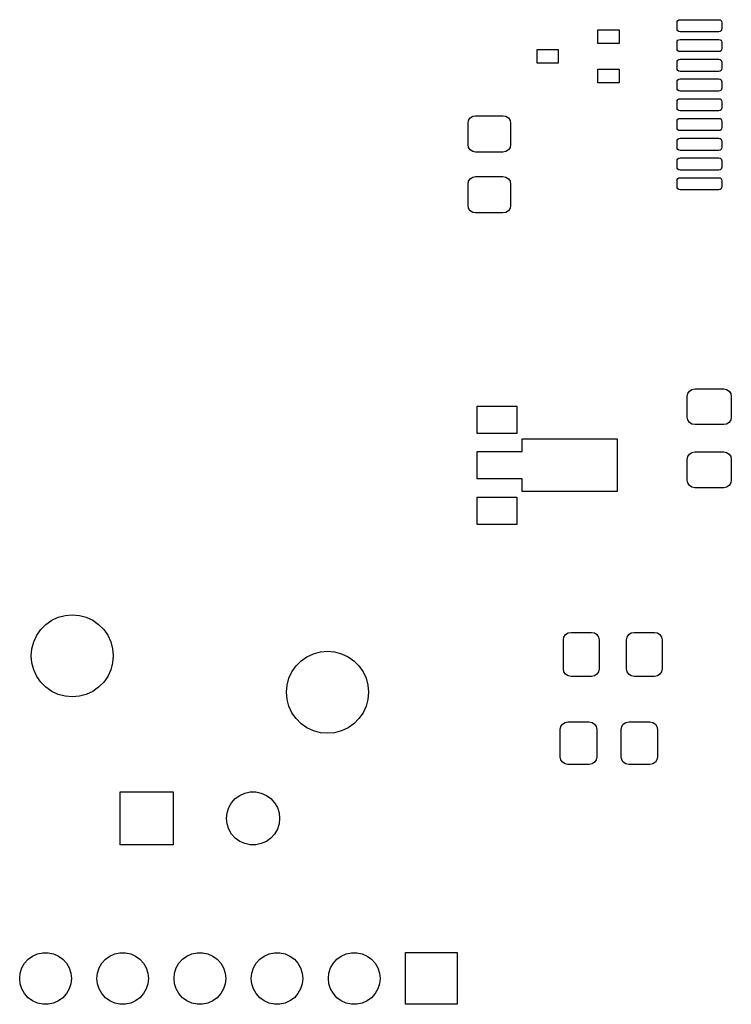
# Model space of a CAD drawing. Extents: x 2.72 to 6.23, y -5.23 to -2.47.
# Tile 3 of 5: x 4.42 to 5.34, y -5.13 to -3.86. Entities that reach past the tile are written whole.
import ezdxf

# ---------------------------------------------------------------- set-up
doc = ezdxf.new("R2010")
doc.units = 0
doc.header["$MEASUREMENT"] = 0
doc.layers.add('BLACK', color=7, linetype='CONTINUOUS')

msp = doc.modelspace()

# ---------------------------------------------------------------- linework, layer by layer
at = {"layer": 'BLACK', "linetype": 'CONTINUOUS'}
for p, q in [((5.26827, -3.8615), (5.26857, -3.85999)), ((5.26827, -3.86937), (5.26827, -3.8615)), ((5.26857, -3.85999), (5.26942, -3.85871)), ((5.26942, -3.85871), (5.2707, -3.85786)), ((5.2707, -3.85786), (5.2722, -3.85756)), ((5.2722, -3.85756), (5.3224, -3.85756)), ((5.3224, -3.85756), (5.32391, -3.85786)), ((5.32391, -3.85786), (5.32519, -3.85871)), ((5.32519, -3.85871), (5.32604, -3.85999)), ((5.32604, -3.85999), (5.32634, -3.8615)), ((5.32634, -3.8615), (5.32634, -3.86937)), ((5.16559, -3.88827), (5.16559, -3.87055)), ((5.16559, -3.87055), (5.19315, -3.87055)), ((5.19315, -3.87055), (5.19315, -3.88827)), ((5.26857, -3.87088), (5.26827, -3.86937)), ((5.26942, -3.87215), (5.26857, -3.87088)), ((5.2707, -3.87301), (5.26942, -3.87215)), ((5.2722, -3.87331), (5.2707, -3.87301)), ((5.3224, -3.87331), (5.2722, -3.87331)), ((5.32391, -3.87301), (5.3224, -3.87331)), ((5.32519, -3.87215), (5.32391, -3.87301)), ((5.32604, -3.87088), (5.32519, -3.87215)), ((5.32634, -3.86937), (5.32604, -3.87088)), ((5.19315, -3.88827), (5.16559, -3.88827)), ((5.26827, -3.88709), (5.26857, -3.88558)), ((5.26827, -3.89496), (5.26827, -3.88709)), ((5.26857, -3.88558), (5.26942, -3.8843)), ((5.26942, -3.8843), (5.2707, -3.88345)), ((5.2707, -3.88345), (5.2722, -3.88315)), ((5.2722, -3.88315), (5.3224, -3.88315)), ((5.3224, -3.88315), (5.32391, -3.88345)), ((5.32391, -3.88345), (5.32519, -3.8843)), ((5.32519, -3.8843), (5.32604, -3.88558)), ((5.32604, -3.88558), (5.32634, -3.88709)), ((5.32634, -3.88709), (5.32634, -3.89496)), ((5.08685, -3.91386), (5.08685, -3.89614)), ((5.08685, -3.89614), (5.11441, -3.89614)), ((5.11441, -3.89614), (5.11441, -3.91386)), ((5.26857, -3.89647), (5.26827, -3.89496)), ((5.26942, -3.89774), (5.26857, -3.89647)), ((5.2707, -3.8986), (5.26942, -3.89774)), ((5.2722, -3.8989), (5.2707, -3.8986)), ((5.3224, -3.8989), (5.2722, -3.8989)), ((5.32391, -3.8986), (5.3224, -3.8989)), ((5.32519, -3.89774), (5.32391, -3.8986)), ((5.32604, -3.89647), (5.32519, -3.89774)), ((5.32634, -3.89496), (5.32604, -3.89647)), ((5.11441, -3.91386), (5.08685, -3.91386)), ((5.26827, -3.91268), (5.26857, -3.91117)), ((5.26827, -3.92055), (5.26827, -3.91268)), ((5.26857, -3.91117), (5.26942, -3.90989)), ((5.26942, -3.90989), (5.2707, -3.90904)), ((5.2707, -3.90904), (5.2722, -3.90874)), ((5.2722, -3.90874), (5.3224, -3.90874)), ((5.3224, -3.90874), (5.32391, -3.90904)), ((5.32391, -3.90904), (5.32519, -3.90989)), ((5.32519, -3.90989), (5.32604, -3.91117)), ((5.32604, -3.91117), (5.32634, -3.91268)), ((5.32634, -3.91268), (5.32634, -3.92055)), ((5.16559, -3.93945), (5.16559, -3.92173)), ((5.16559, -3.92173), (5.19315, -3.92173)), ((5.19315, -3.92173), (5.19315, -3.93945)), ((5.26857, -3.92206), (5.26827, -3.92055)), ((5.26942, -3.92334), (5.26857, -3.92206)), ((5.2707, -3.92419), (5.26942, -3.92334)), ((5.2722, -3.92449), (5.2707, -3.92419)), ((5.3224, -3.92449), (5.2722, -3.92449)), ((5.32391, -3.92419), (5.3224, -3.92449)), ((5.32519, -3.92334), (5.32391, -3.92419)), ((5.32604, -3.92206), (5.32519, -3.92334)), ((5.32634, -3.92055), (5.32604, -3.92206)), ((5.19315, -3.93945), (5.16559, -3.93945)), ((5.26827, -3.93827), (5.26857, -3.93676)), ((5.26827, -3.94614), (5.26827, -3.93827)), ((5.26857, -3.93676), (5.26942, -3.93548)), ((5.26942, -3.93548), (5.2707, -3.93463)), ((5.2707, -3.93463), (5.2722, -3.93433)), ((5.2722, -3.93433), (5.3224, -3.93433)), ((5.3224, -3.93433), (5.32391, -3.93463)), ((5.32391, -3.93463), (5.32519, -3.93548)), ((5.32519, -3.93548), (5.32604, -3.93676)), ((5.32604, -3.93676), (5.32634, -3.93827)), ((5.32634, -3.93827), (5.32634, -3.94614)), ((5.26857, -3.94765), (5.26827, -3.94614)), ((5.26942, -3.94893), (5.26857, -3.94765)), ((5.2707, -3.94978), (5.26942, -3.94893)), ((5.2722, -3.95008), (5.2707, -3.94978)), ((5.3224, -3.95008), (5.2722, -3.95008)), ((5.32391, -3.94978), (5.3224, -3.95008)), ((5.32519, -3.94893), (5.32391, -3.94978)), ((5.32604, -3.94765), (5.32519, -3.94893)), ((5.32634, -3.94614), (5.32604, -3.94765)), ((5.26827, -3.96386), (5.26857, -3.96235)), ((5.26827, -3.97173), (5.26827, -3.96386)), ((5.26857, -3.96235), (5.26942, -3.96107)), ((5.26942, -3.96107), (5.2707, -3.96022)), ((5.2707, -3.96022), (5.2722, -3.95992)), ((5.2722, -3.95992), (5.3224, -3.95992)), ((5.3224, -3.95992), (5.32391, -3.96022)), ((5.32391, -3.96022), (5.32519, -3.96107)), ((5.32519, -3.96107), (5.32604, -3.96235)), ((5.32604, -3.96235), (5.32634, -3.96386)), ((5.32634, -3.96386), (5.32634, -3.97173)), ((5.26857, -3.97324), (5.26827, -3.97173)), ((5.26942, -3.97452), (5.26857, -3.97324)), ((5.2707, -3.97537), (5.26942, -3.97452)), ((5.2722, -3.97567), (5.2707, -3.97537)), ((5.3224, -3.97567), (5.2722, -3.97567)), ((5.32391, -3.97537), (5.3224, -3.97567)), ((5.32519, -3.97452), (5.32391, -3.97537)), ((5.32604, -3.97324), (5.32519, -3.97452)), ((5.32634, -3.97173), (5.32604, -3.97324)), ((4.99744, -3.99185), (4.99819, -3.98808)), ((4.99744, -4.01941), (4.99744, -3.99185)), ((4.99819, -3.98808), (5.00032, -3.98489)), ((5.00032, -3.98489), (5.00352, -3.98276)), ((5.00352, -3.98276), (5.00728, -3.98201)), ((5.00728, -3.98201), (5.04272, -3.98201)), ((5.04272, -3.98201), (5.04648, -3.98276)), ((5.04648, -3.98276), (5.04968, -3.98489)), ((5.04968, -3.98489), (5.05181, -3.98808)), ((5.05181, -3.98808), (5.05256, -3.99185)), ((5.05256, -3.99185), (5.05256, -4.01941)), ((5.26827, -3.98945), (5.26857, -3.98794)), ((5.26827, -3.99732), (5.26827, -3.98945)), ((5.26857, -3.98794), (5.26942, -3.98666)), ((5.26942, -3.98666), (5.2707, -3.98581)), ((5.2707, -3.98581), (5.2722, -3.98551)), ((5.2722, -3.98551), (5.3224, -3.98551)), ((5.3224, -3.98551), (5.32391, -3.98581)), ((5.32391, -3.98581), (5.32519, -3.98666)), ((5.32519, -3.98666), (5.32604, -3.98794)), ((5.32604, -3.98794), (5.32634, -3.98945)), ((5.32634, -3.98945), (5.32634, -3.99732)), ((5.26857, -3.99883), (5.26827, -3.99732)), ((5.26942, -4.00011), (5.26857, -3.99883)), ((5.2707, -4.00096), (5.26942, -4.00011)), ((5.2722, -4.00126), (5.2707, -4.00096)), ((5.3224, -4.00126), (5.2722, -4.00126)), ((5.32391, -4.00096), (5.3224, -4.00126)), ((5.32519, -4.00011), (5.32391, -4.00096)), ((5.32604, -3.99883), (5.32519, -4.00011)), ((5.32634, -3.99732), (5.32604, -3.99883)), ((5.26827, -4.01504), (5.26857, -4.01353)), ((5.26827, -4.02291), (5.26827, -4.01504)), ((5.26857, -4.01353), (5.26942, -4.01226)), ((5.26942, -4.01226), (5.2707, -4.0114)), ((5.2707, -4.0114), (5.2722, -4.0111)), ((5.2722, -4.0111), (5.3224, -4.0111)), ((5.3224, -4.0111), (5.32391, -4.0114)), ((5.32391, -4.0114), (5.32519, -4.01226)), ((5.32519, -4.01226), (5.32604, -4.01353)), ((5.32604, -4.01353), (5.32634, -4.01504)), ((5.32634, -4.01504), (5.32634, -4.02291)), ((4.99819, -4.02318), (4.99744, -4.01941)), ((5.00032, -4.02637), (4.99819, -4.02318)), ((5.00352, -4.0285), (5.00032, -4.02637)), ((5.00728, -4.02925), (5.00352, -4.0285)), ((5.04272, -4.02925), (5.00728, -4.02925)), ((5.04648, -4.0285), (5.04272, -4.02925)), ((5.04968, -4.02637), (5.04648, -4.0285)), ((5.05181, -4.02318), (5.04968, -4.02637)), ((5.05256, -4.01941), (5.05181, -4.02318)), ((5.26857, -4.02442), (5.26827, -4.02291)), ((5.26942, -4.0257), (5.26857, -4.02442)), ((5.2707, -4.02655), (5.26942, -4.0257)), ((5.2722, -4.02685), (5.2707, -4.02655)), ((5.3224, -4.02685), (5.2722, -4.02685)), ((5.32391, -4.02655), (5.3224, -4.02685)), ((5.32519, -4.0257), (5.32391, -4.02655)), ((5.32604, -4.02442), (5.32519, -4.0257)), ((5.32634, -4.02291), (5.32604, -4.02442)), ((5.26827, -4.04063), (5.26857, -4.03912)), ((5.26827, -4.0485), (5.26827, -4.04063)), ((5.26857, -4.03912), (5.26942, -4.03785)), ((5.26942, -4.03785), (5.2707, -4.03699)), ((5.2707, -4.03699), (5.2722, -4.03669)), ((5.2722, -4.03669), (5.3224, -4.03669)), ((5.3224, -4.03669), (5.32391, -4.03699)), ((5.32391, -4.03699), (5.32519, -4.03785)), ((5.32519, -4.03785), (5.32604, -4.03912)), ((5.32604, -4.03912), (5.32634, -4.04063)), ((5.32634, -4.04063), (5.32634, -4.0485)), ((5.26857, -4.05001), (5.26827, -4.0485)), ((5.26942, -4.05129), (5.26857, -4.05001)), ((5.2707, -4.05214), (5.26942, -4.05129)), ((5.2722, -4.05244), (5.2707, -4.05214)), ((5.3224, -4.05244), (5.2722, -4.05244)), ((5.32391, -4.05214), (5.3224, -4.05244)), ((5.32519, -4.05129), (5.32391, -4.05214)), ((5.32604, -4.05001), (5.32519, -4.05129)), ((5.32634, -4.0485), (5.32604, -4.05001)), ((4.99744, -4.07059), (4.99819, -4.06682)), ((4.99819, -4.06682), (5.00032, -4.06363)), ((5.00032, -4.06363), (5.00352, -4.0615)), ((5.00352, -4.0615), (5.00728, -4.06075)), ((5.00728, -4.06075), (5.04272, -4.06075)), ((5.04272, -4.06075), (5.04648, -4.0615)), ((5.04648, -4.0615), (5.04968, -4.06363)), ((5.04968, -4.06363), (5.05181, -4.06682)), ((5.05181, -4.06682), (5.05256, -4.07059)), ((5.26827, -4.06622), (5.26857, -4.06471)), ((5.26827, -4.07409), (5.26827, -4.06622)), ((5.26857, -4.06471), (5.26942, -4.06344)), ((5.26942, -4.06344), (5.2707, -4.06258)), ((5.2707, -4.06258), (5.2722, -4.06228)), ((5.2722, -4.06228), (5.3224, -4.06228)), ((5.3224, -4.06228), (5.32391, -4.06258)), ((5.32391, -4.06258), (5.32519, -4.06344)), ((5.32519, -4.06344), (5.32604, -4.06471)), ((5.32604, -4.06471), (5.32634, -4.06622)), ((5.32634, -4.06622), (5.32634, -4.07409)), ((4.99744, -4.09815), (4.99744, -4.07059)), ((5.05256, -4.07059), (5.05256, -4.09815)), ((5.26857, -4.0756), (5.26827, -4.07409)), ((5.26942, -4.07688), (5.26857, -4.0756)), ((5.2707, -4.07773), (5.26942, -4.07688)), ((5.2722, -4.07803), (5.2707, -4.07773)), ((5.3224, -4.07803), (5.2722, -4.07803)), ((5.32391, -4.07773), (5.3224, -4.07803)), ((5.32519, -4.07688), (5.32391, -4.07773)), ((5.32604, -4.0756), (5.32519, -4.07688)), ((5.32634, -4.07409), (5.32604, -4.0756)), ((4.99819, -4.10192), (4.99744, -4.09815)), ((5.00032, -4.10511), (4.99819, -4.10192)), ((5.00352, -4.10724), (5.00032, -4.10511)), ((5.00728, -4.10799), (5.00352, -4.10724)), ((5.04272, -4.10799), (5.00728, -4.10799)), ((5.04648, -4.10724), (5.04272, -4.10799)), ((5.04968, -4.10511), (5.04648, -4.10724)), ((5.05181, -4.10192), (5.04968, -4.10511)), ((5.05256, -4.09815), (5.05181, -4.10192)), ((5.28434, -4.33891), (5.28753, -4.33677)), ((5.28753, -4.33677), (5.2913, -4.33602)), ((5.2913, -4.33602), (5.3287, -4.33602)), ((5.3287, -4.33602), (5.33247, -4.33677)), ((5.33247, -4.33677), (5.33566, -4.33891)), ((5.28146, -4.34587), (5.28221, -4.3421)), ((5.28146, -4.37244), (5.28146, -4.34587)), ((5.28221, -4.3421), (5.28434, -4.33891)), ((5.33566, -4.33891), (5.33779, -4.3421)), ((5.33779, -4.3421), (5.33854, -4.34587)), ((5.33854, -4.34587), (5.33854, -4.37244)), ((5.00945, -4.39366), (5.00945, -4.35823)), ((5.00945, -4.35823), (5.06063, -4.35823)), ((5.06063, -4.35823), (5.06063, -4.39366)), ((5.28221, -4.37621), (5.28146, -4.37244)), ((5.28434, -4.3794), (5.28221, -4.37621)), ((5.33779, -4.37621), (5.33566, -4.3794)), ((5.33854, -4.37244), (5.33779, -4.37621)), ((5.28753, -4.38153), (5.28434, -4.3794)), ((5.2913, -4.38228), (5.28753, -4.38153)), ((5.3287, -4.38228), (5.2913, -4.38228)), ((5.33247, -4.38153), (5.3287, -4.38228)), ((5.33566, -4.3794), (5.33247, -4.38153)), ((5.06063, -4.39366), (5.00945, -4.39366)), ((5.06752, -4.41728), (5.06752, -4.40089)), ((5.06752, -4.40089), (5.19055, -4.40089)), ((5.19055, -4.40089), (5.19055, -4.46911)), ((5.00945, -4.45272), (5.00945, -4.41728)), ((5.00945, -4.41728), (5.06752, -4.41728)), ((5.28146, -4.42756), (5.28221, -4.42379)), ((5.28221, -4.42379), (5.28434, -4.4206)), ((5.28434, -4.4206), (5.28753, -4.41847)), ((5.28753, -4.41847), (5.2913, -4.41772)), ((5.2913, -4.41772), (5.3287, -4.41772)), ((5.3287, -4.41772), (5.33247, -4.41847)), ((5.33247, -4.41847), (5.33566, -4.4206)), ((5.33566, -4.4206), (5.33779, -4.42379)), ((5.33779, -4.42379), (5.33854, -4.42756)), ((5.28146, -4.45413), (5.28146, -4.42756)), ((5.33854, -4.42756), (5.33854, -4.45413)), ((5.06752, -4.45272), (5.00945, -4.45272)), ((5.06752, -4.46911), (5.06752, -4.45272)), ((5.28221, -4.4579), (5.28146, -4.45413)), ((5.28434, -4.46109), (5.28221, -4.4579)), ((5.28753, -4.46323), (5.28434, -4.46109)), ((5.2913, -4.46398), (5.28753, -4.46323)), ((5.3287, -4.46398), (5.2913, -4.46398)), ((5.33247, -4.46323), (5.3287, -4.46398)), ((5.33566, -4.46109), (5.33247, -4.46323)), ((5.33779, -4.4579), (5.33566, -4.46109)), ((5.33854, -4.45413), (5.33779, -4.4579)), ((5.00945, -4.51177), (5.00945, -4.47634)), ((5.00945, -4.47634), (5.06063, -4.47634)), ((5.06063, -4.47634), (5.06063, -4.51177)), ((5.19055, -4.46911), (5.06752, -4.46911)), ((5.06063, -4.51177), (5.00945, -4.51177)), ((4.46647, -4.63195), (4.47542, -4.62955)), ((4.47542, -4.62955), (4.48465, -4.62874)), ((4.48465, -4.62874), (4.49388, -4.62955)), ((4.49388, -4.62955), (4.50282, -4.63195)), ((4.44393, -4.64773), (4.45048, -4.64117)), ((4.45048, -4.64117), (4.45807, -4.63586)), ((4.45807, -4.63586), (4.46647, -4.63195)), ((4.50282, -4.63195), (4.51122, -4.63586)), ((4.51122, -4.63586), (4.51881, -4.64117)), ((4.51881, -4.64117), (4.52536, -4.64773)), ((4.4347, -4.66371), (4.43862, -4.65531)), ((4.43862, -4.65531), (4.44393, -4.64773)), ((4.52536, -4.64773), (4.53067, -4.65531)), ((4.53067, -4.65531), (4.53459, -4.66371)), ((5.12177, -4.65753), (5.12391, -4.65434)), ((5.12391, -4.65434), (5.1271, -4.65221)), ((5.1271, -4.65221), (5.13087, -4.65146)), ((5.13087, -4.65146), (5.15744, -4.65146)), ((5.15744, -4.65146), (5.16121, -4.65221)), ((5.16121, -4.65221), (5.1644, -4.65434)), ((5.1644, -4.65434), (5.16653, -4.65753)), ((5.20347, -4.65753), (5.2056, -4.65434)), ((5.2056, -4.65434), (5.20879, -4.65221)), ((5.20879, -4.65221), (5.21256, -4.65146)), ((5.21256, -4.65146), (5.23913, -4.65146)), ((5.23913, -4.65146), (5.2429, -4.65221)), ((5.2429, -4.65221), (5.24609, -4.65434)), ((5.24609, -4.65434), (5.24823, -4.65753)), ((4.4323, -4.67266), (4.4347, -4.66371)), ((4.53459, -4.66371), (4.53699, -4.67266)), ((5.12102, -4.6613), (5.12177, -4.65753)), ((5.12102, -4.6987), (5.12102, -4.6613)), ((5.16653, -4.65753), (5.16728, -4.6613)), ((5.16728, -4.6613), (5.16728, -4.6987)), ((5.20272, -4.6613), (5.20347, -4.65753)), ((5.20272, -4.6987), (5.20272, -4.6613)), ((5.24823, -4.65753), (5.24898, -4.6613)), ((5.24898, -4.6613), (5.24898, -4.6987)), ((4.4315, -4.68189), (4.4323, -4.67266)), ((4.4323, -4.69112), (4.4315, -4.68189)), ((4.53699, -4.67266), (4.5378, -4.68189)), ((4.5378, -4.68189), (4.53699, -4.69112)), ((4.78878, -4.6831), (4.79718, -4.67919)), ((4.79718, -4.67919), (4.80612, -4.67679)), ((4.80612, -4.67679), (4.81535, -4.67598)), ((4.81535, -4.67598), (4.82458, -4.67679)), ((4.82458, -4.67679), (4.83353, -4.67919)), ((4.83353, -4.67919), (4.84193, -4.6831)), ((4.4347, -4.70007), (4.4323, -4.69112)), ((4.53699, -4.69112), (4.53459, -4.70007)), ((4.76933, -4.70256), (4.77464, -4.69497)), ((4.77464, -4.69497), (4.78119, -4.68842)), ((4.78119, -4.68842), (4.78878, -4.6831)), ((4.84193, -4.6831), (4.84952, -4.68842)), ((4.84952, -4.68842), (4.85607, -4.69497)), ((4.85607, -4.69497), (4.86138, -4.70256)), ((4.43862, -4.70846), (4.4347, -4.70007)), ((4.53459, -4.70007), (4.53067, -4.70846)), ((4.76541, -4.71096), (4.76933, -4.70256)), ((4.86138, -4.70256), (4.8653, -4.71096)), ((5.12177, -4.70247), (5.12102, -4.6987)), ((5.12391, -4.70566), (5.12177, -4.70247)), ((5.1271, -4.70779), (5.12391, -4.70566)), ((5.13087, -4.70854), (5.1271, -4.70779)), ((5.16121, -4.70779), (5.15744, -4.70854)), ((5.1644, -4.70566), (5.16121, -4.70779)), ((5.16653, -4.70247), (5.1644, -4.70566)), ((5.16728, -4.6987), (5.16653, -4.70247)), ((5.20347, -4.70247), (5.20272, -4.6987)), ((5.2056, -4.70566), (5.20347, -4.70247)), ((5.20879, -4.70779), (5.2056, -4.70566)), ((5.21256, -4.70854), (5.20879, -4.70779)), ((5.2429, -4.70779), (5.23913, -4.70854)), ((5.24609, -4.70566), (5.2429, -4.70779)), ((5.24823, -4.70247), (5.24609, -4.70566)), ((5.24898, -4.6987), (5.24823, -4.70247)), ((4.44393, -4.71605), (4.43862, -4.70846)), ((4.45048, -4.7226), (4.44393, -4.71605)), ((4.52536, -4.71605), (4.51881, -4.7226)), ((4.53067, -4.70846), (4.52536, -4.71605)), ((4.7622, -4.72913), (4.76301, -4.7199)), ((4.76301, -4.7199), (4.76541, -4.71096)), ((4.8653, -4.71096), (4.8677, -4.7199)), ((4.8677, -4.7199), (4.8685, -4.72913)), ((5.15744, -4.70854), (5.13087, -4.70854)), ((5.23913, -4.70854), (5.21256, -4.70854)), ((4.45807, -4.72792), (4.45048, -4.7226)), ((4.46647, -4.73183), (4.45807, -4.72792)), ((4.47542, -4.73423), (4.46647, -4.73183)), ((4.50282, -4.73183), (4.49388, -4.73423)), ((4.51122, -4.72792), (4.50282, -4.73183)), ((4.51881, -4.7226), (4.51122, -4.72792)), ((4.76301, -4.73836), (4.7622, -4.72913)), ((4.8685, -4.72913), (4.8677, -4.73836)), ((4.48465, -4.73504), (4.47542, -4.73423)), ((4.49388, -4.73423), (4.48465, -4.73504)), ((4.76541, -4.74731), (4.76301, -4.73836)), ((4.8677, -4.73836), (4.8653, -4.74731)), ((4.76933, -4.75571), (4.76541, -4.74731)), ((4.77464, -4.7633), (4.76933, -4.75571)), ((4.86138, -4.75571), (4.85607, -4.7633)), ((4.8653, -4.74731), (4.86138, -4.75571)), ((4.78119, -4.76985), (4.77464, -4.7633)), ((4.78878, -4.77516), (4.78119, -4.76985)), ((4.84952, -4.76985), (4.84193, -4.77516)), ((4.85607, -4.7633), (4.84952, -4.76985)), ((5.11776, -4.77352), (5.11989, -4.77032)), ((5.11989, -4.77032), (5.12308, -4.76819)), ((5.12308, -4.76819), (5.12685, -4.76744)), ((5.12685, -4.76744), (5.15441, -4.76744)), ((5.15441, -4.76744), (5.15818, -4.76819)), ((5.15818, -4.76819), (5.16137, -4.77032)), ((5.16137, -4.77032), (5.1635, -4.77352)), ((5.1965, -4.77352), (5.19863, -4.77032)), ((5.19863, -4.77032), (5.20182, -4.76819)), ((5.20182, -4.76819), (5.20559, -4.76744)), ((5.20559, -4.76744), (5.23315, -4.76744)), ((5.23315, -4.76744), (5.23692, -4.76819)), ((5.23692, -4.76819), (5.24011, -4.77032)), ((5.24011, -4.77032), (5.24224, -4.77352)), ((4.79718, -4.77908), (4.78878, -4.77516)), ((4.80612, -4.78148), (4.79718, -4.77908)), ((4.81535, -4.78228), (4.80612, -4.78148)), ((4.82458, -4.78148), (4.81535, -4.78228)), ((4.83353, -4.77908), (4.82458, -4.78148)), ((4.84193, -4.77516), (4.83353, -4.77908)), ((5.11701, -4.77728), (5.11776, -4.77352)), ((5.11701, -4.81272), (5.11701, -4.77728)), ((5.1635, -4.77352), (5.16425, -4.77728)), ((5.16425, -4.77728), (5.16425, -4.81272)), ((5.19575, -4.77728), (5.1965, -4.77352)), ((5.19575, -4.81272), (5.19575, -4.77728)), ((5.24224, -4.77352), (5.24299, -4.77728)), ((5.24299, -4.77728), (5.24299, -4.81272)), ((5.11776, -4.81648), (5.11701, -4.81272)), ((5.11989, -4.81968), (5.11776, -4.81648)), ((5.12308, -4.82181), (5.11989, -4.81968)), ((5.12685, -4.82256), (5.12308, -4.82181)), ((5.15441, -4.82256), (5.12685, -4.82256)), ((5.15818, -4.82181), (5.15441, -4.82256)), ((5.16137, -4.81968), (5.15818, -4.82181)), ((5.1635, -4.81648), (5.16137, -4.81968)), ((5.16425, -4.81272), (5.1635, -4.81648)), ((5.1965, -4.81648), (5.19575, -4.81272)), ((5.19863, -4.81968), (5.1965, -4.81648)), ((5.20182, -4.82181), (5.19863, -4.81968)), ((5.20559, -4.82256), (5.20182, -4.82181)), ((5.23315, -4.82256), (5.20559, -4.82256)), ((5.23692, -4.82181), (5.23315, -4.82256)), ((5.24011, -4.81968), (5.23692, -4.82181)), ((5.24224, -4.81648), (5.24011, -4.81968)), ((5.24299, -4.81272), (5.24224, -4.81648)), ((4.54665, -4.92697), (4.54665, -4.85807)), ((4.54665, -4.85807), (4.61555, -4.85807)), ((4.61555, -4.85807), (4.61555, -4.92697)), ((4.70167, -4.86269), (4.70825, -4.85976)), ((4.70825, -4.85976), (4.7153, -4.85826)), ((4.7153, -4.85826), (4.7225, -4.85826)), ((4.7225, -4.85826), (4.72954, -4.85976)), ((4.72954, -4.85976), (4.73612, -4.86269)), ((4.68743, -4.87851), (4.69103, -4.87227)), ((4.69103, -4.87227), (4.69585, -4.86692)), ((4.69585, -4.86692), (4.70167, -4.86269)), ((4.73612, -4.86269), (4.74195, -4.86692)), ((4.74195, -4.86692), (4.74677, -4.87227)), ((4.74677, -4.87227), (4.75037, -4.87851)), ((4.68445, -4.89252), (4.6852, -4.88536)), ((4.6852, -4.88536), (4.68743, -4.87851)), ((4.75037, -4.87851), (4.75259, -4.88536)), ((4.75259, -4.88536), (4.75335, -4.89252)), ((4.6852, -4.89968), (4.68445, -4.89252)), ((4.75335, -4.89252), (4.75259, -4.89968)), ((4.68743, -4.90653), (4.6852, -4.89968)), ((4.69103, -4.91277), (4.68743, -4.90653)), ((4.75037, -4.90653), (4.74677, -4.91277)), ((4.75259, -4.89968), (4.75037, -4.90653)), ((4.69585, -4.91812), (4.69103, -4.91277)), ((4.70167, -4.92235), (4.69585, -4.91812)), ((4.70825, -4.92528), (4.70167, -4.92235)), ((4.73612, -4.92235), (4.72954, -4.92528)), ((4.74195, -4.91812), (4.73612, -4.92235)), ((4.74677, -4.91277), (4.74195, -4.91812)), ((4.61555, -4.92697), (4.54665, -4.92697)), ((4.7153, -4.92678), (4.70825, -4.92528)), ((4.7225, -4.92678), (4.7153, -4.92678)), ((4.72954, -4.92528), (4.7225, -4.92678)), ((4.42293, -5.08033), (4.42761, -5.07513)), ((4.42761, -5.07513), (4.43327, -5.07102)), ((4.43327, -5.07102), (4.43966, -5.06817)), ((4.43966, -5.06817), (4.4465, -5.06672)), ((4.4465, -5.06672), (4.4535, -5.06672)), ((4.4535, -5.06672), (4.46034, -5.06817)), ((4.46034, -5.06817), (4.46673, -5.07102)), ((4.46673, -5.07102), (4.47239, -5.07513)), ((4.47239, -5.07513), (4.47707, -5.08033)), ((4.52293, -5.08033), (4.52761, -5.07513)), ((4.52761, -5.07513), (4.53327, -5.07102)), ((4.53327, -5.07102), (4.53966, -5.06817)), ((4.53966, -5.06817), (4.5465, -5.06672)), ((4.5465, -5.06672), (4.5535, -5.06672)), ((4.5535, -5.06672), (4.56034, -5.06817)), ((4.56034, -5.06817), (4.56673, -5.07102)), ((4.56673, -5.07102), (4.57239, -5.07513)), ((4.57239, -5.07513), (4.57707, -5.08033)), ((4.62293, -5.08033), (4.62761, -5.07513)), ((4.62761, -5.07513), (4.63327, -5.07102)), ((4.63327, -5.07102), (4.63966, -5.06817)), ((4.63966, -5.06817), (4.6465, -5.06672)), ((4.6465, -5.06672), (4.6535, -5.06672)), ((4.6535, -5.06672), (4.66034, -5.06817)), ((4.66034, -5.06817), (4.66673, -5.07102)), ((4.66673, -5.07102), (4.67239, -5.07513)), ((4.67239, -5.07513), (4.67707, -5.08033)), ((4.72293, -5.08033), (4.72761, -5.07513)), ((4.72761, -5.07513), (4.73327, -5.07102)), ((4.73327, -5.07102), (4.73966, -5.06817)), ((4.73966, -5.06817), (4.7465, -5.06672)), ((4.7465, -5.06672), (4.7535, -5.06672)), ((4.7535, -5.06672), (4.76034, -5.06817)), ((4.76034, -5.06817), (4.76673, -5.07102)), ((4.76673, -5.07102), (4.77239, -5.07513)), ((4.77239, -5.07513), (4.77707, -5.08033)), ((4.82293, -5.08033), (4.82761, -5.07513)), ((4.82761, -5.07513), (4.83327, -5.07102)), ((4.83327, -5.07102), (4.83966, -5.06817)), ((4.83966, -5.06817), (4.8465, -5.06672)), ((4.8465, -5.06672), (4.8535, -5.06672)), ((4.8535, -5.06672), (4.86034, -5.06817)), ((4.86034, -5.06817), (4.86673, -5.07102)), ((4.86673, -5.07102), (4.87239, -5.07513)), ((4.87239, -5.07513), (4.87707, -5.08033)), ((4.91654, -5.13346), (4.91654, -5.06654)), ((4.91654, -5.06654), (4.98346, -5.06654)), ((4.98346, -5.06654), (4.98346, -5.13346)), ((4.41727, -5.09304), (4.41943, -5.08639)), ((4.41943, -5.08639), (4.42293, -5.08033)), ((4.47707, -5.08033), (4.48057, -5.08639)), ((4.48057, -5.08639), (4.48273, -5.09304)), ((4.51727, -5.09304), (4.51943, -5.08639)), ((4.51943, -5.08639), (4.52293, -5.08033)), ((4.57707, -5.08033), (4.58057, -5.08639)), ((4.58057, -5.08639), (4.58273, -5.09304)), ((4.61727, -5.09304), (4.61943, -5.08639)), ((4.61943, -5.08639), (4.62293, -5.08033)), ((4.67707, -5.08033), (4.68057, -5.08639)), ((4.68057, -5.08639), (4.68273, -5.09304)), ((4.71727, -5.09304), (4.71943, -5.08639)), ((4.71943, -5.08639), (4.72293, -5.08033)), ((4.77707, -5.08033), (4.78057, -5.08639)), ((4.78057, -5.08639), (4.78273, -5.09304)), ((4.81727, -5.09304), (4.81943, -5.08639)), ((4.81943, -5.08639), (4.82293, -5.08033)), ((4.87707, -5.08033), (4.88057, -5.08639)), ((4.88057, -5.08639), (4.88273, -5.09304)), ((4.41654, -5.1), (4.41727, -5.09304)), ((4.41727, -5.10696), (4.41654, -5.1)), ((4.48273, -5.09304), (4.48346, -5.1)), ((4.48346, -5.1), (4.48273, -5.10696)), ((4.51654, -5.1), (4.51727, -5.09304)), ((4.51727, -5.10696), (4.51654, -5.1)), ((4.58273, -5.09304), (4.58346, -5.1)), ((4.58346, -5.1), (4.58273, -5.10696)), ((4.61654, -5.1), (4.61727, -5.09304)), ((4.61727, -5.10696), (4.61654, -5.1)), ((4.68273, -5.09304), (4.68346, -5.1)), ((4.68346, -5.1), (4.68273, -5.10696)), ((4.71654, -5.1), (4.71727, -5.09304)), ((4.71727, -5.10696), (4.71654, -5.1)), ((4.78273, -5.09304), (4.78346, -5.1)), ((4.78346, -5.1), (4.78273, -5.10696)), ((4.81654, -5.1), (4.81727, -5.09304)), ((4.81727, -5.10696), (4.81654, -5.1)), ((4.88273, -5.09304), (4.88346, -5.1)), ((4.88346, -5.1), (4.88273, -5.10696)), ((4.41943, -5.11361), (4.41727, -5.10696)), ((4.42293, -5.11967), (4.41943, -5.11361)), ((4.48057, -5.11361), (4.47707, -5.11967)), ((4.48273, -5.10696), (4.48057, -5.11361)), ((4.51943, -5.11361), (4.51727, -5.10696)), ((4.52293, -5.11967), (4.51943, -5.11361)), ((4.58057, -5.11361), (4.57707, -5.11967)), ((4.58273, -5.10696), (4.58057, -5.11361)), ((4.61943, -5.11361), (4.61727, -5.10696)), ((4.62293, -5.11967), (4.61943, -5.11361)), ((4.68057, -5.11361), (4.67707, -5.11967)), ((4.68273, -5.10696), (4.68057, -5.11361)), ((4.71943, -5.11361), (4.71727, -5.10696)), ((4.72293, -5.11967), (4.71943, -5.11361)), ((4.78057, -5.11361), (4.77707, -5.11967)), ((4.78273, -5.10696), (4.78057, -5.11361)), ((4.81943, -5.11361), (4.81727, -5.10696)), ((4.82293, -5.11967), (4.81943, -5.11361)), ((4.88057, -5.11361), (4.87707, -5.11967)), ((4.88273, -5.10696), (4.88057, -5.11361)), ((4.42761, -5.12487), (4.42293, -5.11967)), ((4.43327, -5.12898), (4.42761, -5.12487)), ((4.43966, -5.13183), (4.43327, -5.12898)), ((4.46673, -5.12898), (4.46034, -5.13183)), ((4.47239, -5.12487), (4.46673, -5.12898)), ((4.47707, -5.11967), (4.47239, -5.12487)), ((4.52761, -5.12487), (4.52293, -5.11967)), ((4.53327, -5.12898), (4.52761, -5.12487)), ((4.53966, -5.13183), (4.53327, -5.12898)), ((4.56673, -5.12898), (4.56034, -5.13183)), ((4.57239, -5.12487), (4.56673, -5.12898)), ((4.57707, -5.11967), (4.57239, -5.12487)), ((4.62761, -5.12487), (4.62293, -5.11967)), ((4.63327, -5.12898), (4.62761, -5.12487)), ((4.63966, -5.13183), (4.63327, -5.12898)), ((4.66673, -5.12898), (4.66034, -5.13183)), ((4.67239, -5.12487), (4.66673, -5.12898)), ((4.67707, -5.11967), (4.67239, -5.12487)), ((4.72761, -5.12487), (4.72293, -5.11967)), ((4.73327, -5.12898), (4.72761, -5.12487)), ((4.73966, -5.13183), (4.73327, -5.12898)), ((4.76673, -5.12898), (4.76034, -5.13183)), ((4.77239, -5.12487), (4.76673, -5.12898)), ((4.77707, -5.11967), (4.77239, -5.12487)), ((4.82761, -5.12487), (4.82293, -5.11967)), ((4.83327, -5.12898), (4.82761, -5.12487)), ((4.83966, -5.13183), (4.83327, -5.12898)), ((4.86673, -5.12898), (4.86034, -5.13183)), ((4.87239, -5.12487), (4.86673, -5.12898)), ((4.87707, -5.11967), (4.87239, -5.12487)), ((4.4465, -5.13328), (4.43966, -5.13183)), ((4.4535, -5.13328), (4.4465, -5.13328)), ((4.46034, -5.13183), (4.4535, -5.13328)), ((4.5465, -5.13328), (4.53966, -5.13183)), ((4.5535, -5.13328), (4.5465, -5.13328)), ((4.56034, -5.13183), (4.5535, -5.13328)), ((4.6465, -5.13328), (4.63966, -5.13183)), ((4.6535, -5.13328), (4.6465, -5.13328)), ((4.66034, -5.13183), (4.6535, -5.13328)), ((4.7465, -5.13328), (4.73966, -5.13183)), ((4.7535, -5.13328), (4.7465, -5.13328)), ((4.76034, -5.13183), (4.7535, -5.13328)), ((4.8465, -5.13328), (4.83966, -5.13183)), ((4.8535, -5.13328), (4.8465, -5.13328)), ((4.86034, -5.13183), (4.8535, -5.13328)), ((4.98346, -5.13346), (4.91654, -5.13346))]:
    msp.add_line(p, q, dxfattribs=at)

doc.saveas('drawing.dxf')
